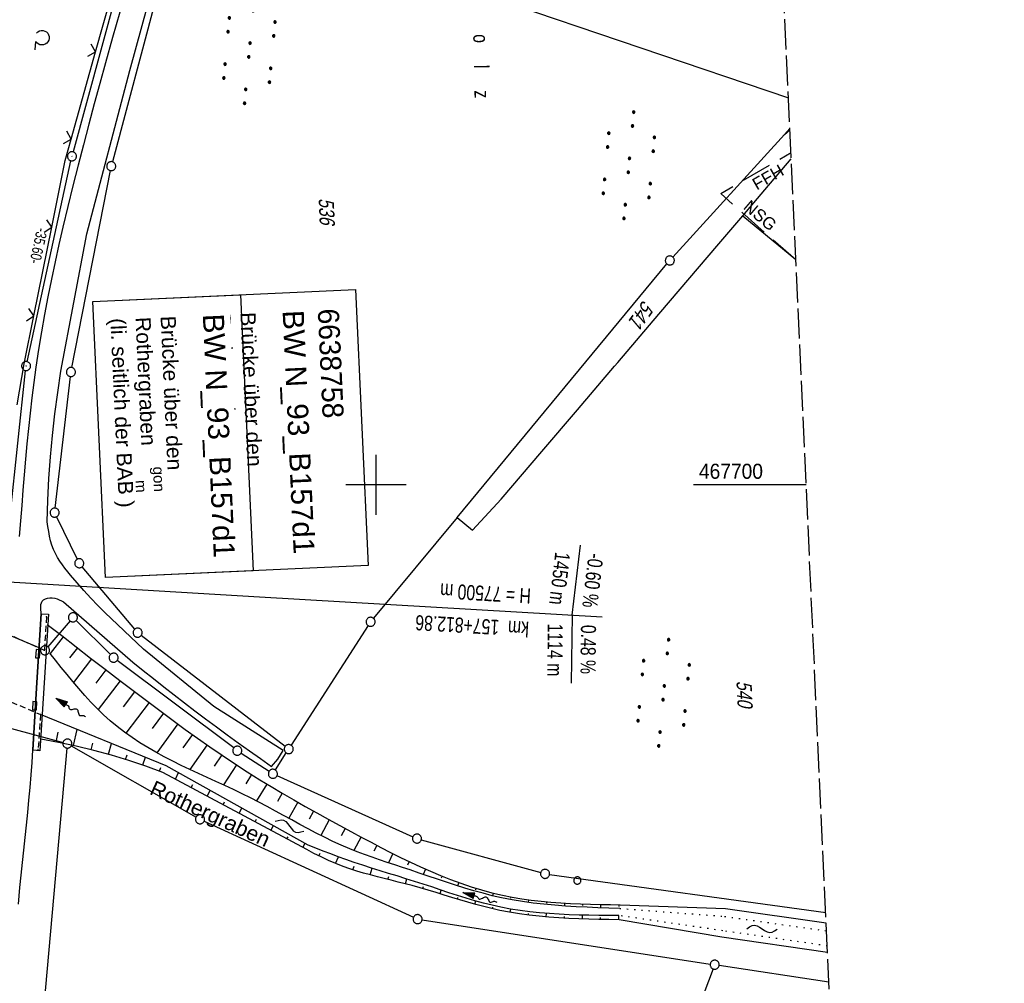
# Model space of a CAD drawing. Extents: x 510579 to 511204, y 466954 to 468018.
# Tile 42 of 48: x 511041 to 511204, y 467617 to 467777. Entities that reach past the tile are written whole.
import ezdxf
from ezdxf.enums import TextEntityAlignment as Align

# ---------------------------------------------------------------- set-up
doc = ezdxf.new("R2010")
doc.units = 0
doc.header["$LTSCALE"] = 10
doc.header["$MEASUREMENT"] = 0
for name, pattern in [('AUSGEZOGEN', [0]), ('LT00', [0]), ('LT05', [0.7, 0.5, -0.2]), ('LT14', [0.6, 0.5, -0.1]), ('LT17', [0.15, 0.1, -0.05]), ('PUNKTX2_STR', [0.6, 0.1, -0.5])]:
    doc.linetypes.add(name, pattern=pattern)
doc.layers.get('0').update_dxf_attribs({"linetype": 'LT00'})
for name, color, linetype in [('--EK_BW_TEXT_A', 20, 'LT00'), ('--EL_DFK_AB_L', 21, 'LT00'), ('--EL_DFK_AB_P', 7, 'LT00'), ('--FLIEßRICHTPFEIL', 180, 'Continuous'), ('--WASSER_GRENZE', 180, 'PUNKTX2_STR'), ('--WASSER_NUTZUNG', 180, 'Continuous'), ('-GRA-20O', 20, 'LT00'), ('ABSTAND', 8, 'LT00'), ('BW_TEXT_A', 20, 'AUSGEZOGEN'), ('DFK_AB_L', 21, 'LT00'), ('DFK_AB_P', 7, 'LT00'), ('DFK_BES-NAME', 255, 'LT00'), ('DFK_FLUR_NR', 250, 'LT00'), ('DFK_GZPKT', 250, 'LT00'), ('DFK_KATASTER', 250, 'LT00'), ('DFK_NUTZUNG', 250, 'LT00'), ('DFK_TOPO-ANL', 252, 'LT00'), ('DFK_VERMPKT', 252, 'LT00'), ('FFH', 61, 'LT05'), ('FFH_TEXT', 61, 'LT00'), ('GEWÄSSERNAME', 255, 'Continuous'), ('NSG', 61, 'LT05'), ('NSG_TEXT', 61, 'LT00'), ('V100_AFBR_BAB', 250, 'LT00'), ('V100_BOESCH', 250, 'LT00'), ('V100_BOSCHUNG', 250, 'LT00'), ('V100_BR_KAPPE', 30, 'LT00'), ('V100_BR_WID', 30, 'LT17'), ('V100_RASTER', 250, 'LT00'), ('V100_SINKK', 182, 'LT00'), ('V100_ZAUN', 40, 'LT00')]:
    doc.layers.add(name, color=color, linetype=linetype)
doc.layers.add('-BLATT_100-RAND', color=7, linetype='LT14', plot=False)
doc.styles.add('Beschrift', font='ARIAL.TTF')
doc.styles.get("Standard").update_dxf_attribs({"font": 'ARIAL.TTF'})

# ---------------------------------------------------------------- blocks, each defined once
blk = doc.blocks.new('SYMB7010')
at = {"color": 0, "linetype": 'ByBlock'}
for points in [[(-0.031408, 0.499213), (-0.093728, 0.49134), (-0.15457, 0.475719), (-0.212975, 0.452595), (-0.268021, 0.422333), (-0.31884, 0.385411), (-0.36463, 0.342411), (-0.40467, 0.29401), (-0.438329, 0.240973), (-0.465074, 0.184136), (-0.484486, 0.124395), (-0.496256, 0.062692), (-0.5002, 0)], [(-0.5002, 0), (-0.496256, -0.062692), (-0.484486, -0.124395), (-0.465075, -0.184136), (-0.438329, -0.240973), (-0.404671, -0.29401), (-0.36463, -0.342411), (-0.31884, -0.385411), (-0.268021, -0.422333), (-0.212975, -0.452595), (-0.154571, -0.475719), (-0.093728, -0.49134), (-0.031408, -0.499213), (0.031408, -0.499213)], [(0.5002, 0), (0.496256, 0.062692), (0.484485, 0.124395), (0.465074, 0.184136), (0.438329, 0.240973), (0.40467, 0.29401), (0.36463, 0.342411), (0.31884, 0.385411), (0.268021, 0.422333), (0.212975, 0.452595), (0.15457, 0.475719), (0.093728, 0.49134), (0.031408, 0.499213), (-0.031408, 0.499213)], [(0.031408, -0.499213), (0.093728, -0.491341), (0.15457, -0.475719), (0.212975, -0.452595), (0.268021, -0.422333), (0.31884, -0.385411), (0.36463, -0.342411), (0.404671, -0.294011), (0.438329, -0.240974), (0.465075, -0.184136), (0.484486, -0.124395), (0.496256, -0.062692), (0.500201, 0)]]:
    blk.add_lwpolyline(points, dxfattribs=at)
blk = doc.blocks.new('SYMB0003')
at = {"color": 0, "linetype": 'ByBlock'}
for p, q in [((-0.015712, 0), (0.010166, 0.012015)), ((0, -0.021257), (-0.015712, 0)), ((0.010166, 0.012015), (0, -0.021257))]:
    blk.add_line(p, q, dxfattribs=at)
for points in [[(-0.031395, 0.499013), (-0.093691, 0.491144), (-0.154509, 0.475528), (-0.21289, 0.452414), (-0.267913, 0.422164), (-0.318712, 0.385257), (-0.364484, 0.342274), (-0.404509, 0.293893), (-0.438154, 0.240877), (-0.464888, 0.184062), (-0.484292, 0.124345), (-0.496058, 0.062667), (-0.5, 0)], [(-0.5, 0), (-0.496058, -0.062667), (-0.484292, -0.124345), (-0.464888, -0.184062), (-0.438154, -0.240877), (-0.404509, -0.293893), (-0.364485, -0.342274), (-0.318712, -0.385257), (-0.267914, -0.422164), (-0.21289, -0.452414), (-0.154509, -0.475529), (-0.093691, -0.491144), (-0.031395, -0.499014), (0.031395, -0.499014)], [(0.5, 0), (0.496057, 0.062667), (0.484292, 0.124345), (0.464888, 0.184062), (0.438153, 0.240877), (0.404509, 0.293893), (0.364484, 0.342274), (0.318712, 0.385257), (0.267913, 0.422164), (0.21289, 0.452414), (0.154509, 0.475528), (0.093691, 0.491144), (0.031395, 0.499013), (-0.031395, 0.499013)], [(0.031395, -0.499014), (0.093691, -0.491144), (0.154509, -0.475529), (0.21289, -0.452414), (0.267914, -0.422164), (0.318712, -0.385257), (0.364485, -0.342274), (0.404509, -0.293893), (0.438154, -0.240877), (0.464889, -0.184062), (0.484292, -0.124345), (0.496058, -0.062667), (0.5, 0)]]:
    blk.add_lwpolyline(points, dxfattribs=at)
blk = doc.blocks.new('SYMB7212')
at = {"color": 0, "linetype": 'ByBlock'}
blk.add_line((0.07, -0.1), (0.21, -0.1), dxfattribs=at)
for points in [[(-0.119836, 0.00627), (-0.114449, 0.036077), (-0.101769, 0.063585), (-0.082606, 0.087042), (-0.05818, 0.104953), (-0.030047, 0.116177), (0, 0.12)], [(-0.068816, -0.098308), (-0.091239, -0.077945), (-0.107849, -0.052617), (-0.117589, -0.023936), (-0.119836, 0.00627)], [(0, 0.12), (0.030047, 0.116177), (0.05818, 0.104953), (0.082606, 0.087041), (0.101769, 0.063585), (0.114449, 0.036077), (0.119836, 0.00627)], [(0.119836, 0.00627), (0.117589, -0.023936), (0.107849, -0.052617), (0.091239, -0.077945), (0.068816, -0.098308)]]:
    blk.add_lwpolyline(points, dxfattribs=at)
blk = doc.blocks.new('SYMB7110')
at = {"color": 0, "linetype": 'ByBlock'}
for p, q in [((-0.515, 0.392919), (-0.515, 0.367081)), ((-0.51, 0.362895), (-0.51, 0.397105)), ((-0.505, 0.399164), (-0.505, 0.360836)), ((-0.5, 0.360204), (-0.5, 0.399796)), ((-0.495, 0.399164), (-0.495, 0.360836)), ((-0.49, 0.362895), (-0.49, 0.397105)), ((-0.485, 0.392919), (-0.485, 0.367081)), ((-0.48, 0.379874), (-0.48, 0.380145)), ((-0.285, 0.392919), (-0.285, 0.367081)), ((-0.28, 0.362895), (-0.28, 0.397105)), ((-0.275, 0.399164), (-0.275, 0.360836)), ((-0.27, 0.360204), (-0.27, 0.399796)), ((-0.265, 0.399164), (-0.265, 0.360836)), ((-0.26, 0.362895), (-0.26, 0.397105)), ((-0.255, 0.392919), (-0.255, 0.367081)), ((-0.25, 0.379874), (-0.25, 0.380146)), ((0.255, 0.392919), (0.255, 0.367081)), ((0.26, 0.362895), (0.26, 0.397105)), ((0.265, 0.399164), (0.265, 0.360836)), ((0.27, 0.360204), (0.27, 0.399796)), ((0.275, 0.399164), (0.275, 0.360836)), ((0.28, 0.362895), (0.28, 0.397105)), ((0.285, 0.392919), (0.285, 0.367081)), ((0.29, 0.379874), (0.29, 0.380145)), ((0.485, 0.392919), (0.485, 0.367081)), ((0.49, 0.362895), (0.49, 0.397105)), ((0.495, 0.399164), (0.495, 0.360836)), ((0.5, 0.360204), (0.5, 0.399796)), ((0.505, 0.399164), (0.505, 0.360836)), ((0.51, 0.362895), (0.51, 0.397105)), ((0.515, 0.392919), (0.515, 0.367081)), ((0.52, 0.379874), (0.52, 0.380146)), ((-0.9, 0.012919), (-0.9, -0.012919)), ((-0.895, -0.017106), (-0.895, 0.017105)), ((-0.89, 0.019164), (-0.89, -0.019164)), ((-0.885, -0.019797), (-0.885, 0.019796)), ((-0.88, 0.019164), (-0.88, -0.019164)), ((-0.875, -0.017106), (-0.875, 0.017105)), ((-0.87, 0.012919), (-0.87, -0.012919)), ((-0.865, -0.000126), (-0.865, 0.000145)), ((-0.67, 0.012919), (-0.67, -0.012919)), ((-0.665, -0.017106), (-0.665, 0.017105)), ((-0.66, 0.019164), (-0.66, -0.019164)), ((-0.655, -0.019797), (-0.655, 0.019796)), ((-0.65, 0.019164), (-0.65, -0.019164)), ((-0.645, -0.017106), (-0.645, 0.017105)), ((-0.64, 0.012919), (-0.64, -0.012919)), ((-0.635, -0.000126), (-0.635, 0.000145)), ((-0.13, 0.012919), (-0.13, -0.012919)), ((-0.125, -0.017105), (-0.125, 0.017105)), ((-0.12, 0.019164), (-0.12, -0.019164)), ((-0.115, -0.019796), (-0.115, 0.019796)), ((-0.11, 0.019164), (-0.11, -0.019164)), ((-0.105, -0.017105), (-0.105, 0.017105)), ((-0.1, 0.012919), (-0.1, -0.012919)), ((-0.095, -0.000126), (-0.095, 0.000146)), ((0.1, 0.012919), (0.1, -0.012919)), ((0.105, -0.017105), (0.105, 0.017105)), ((0.11, 0.019164), (0.11, -0.019164)), ((0.115, -0.019796), (0.115, 0.019796)), ((0.12, 0.019164), (0.12, -0.019164)), ((0.125, -0.017105), (0.125, 0.017105)), ((0.13, 0.012919), (0.13, -0.012919)), ((0.135, -0.000126), (0.135, 0.000146)), ((0.64, 0.012919), (0.64, -0.012919)), ((0.645, -0.017105), (0.645, 0.017105)), ((0.65, 0.019164), (0.65, -0.019164)), ((0.655, -0.019796), (0.655, 0.019796)), ((0.66, 0.019164), (0.66, -0.019164)), ((0.665, -0.017105), (0.665, 0.017105)), ((0.67, 0.012919), (0.67, -0.012919)), ((0.675, -0.000126), (0.675, 0.000146)), ((0.87, 0.012919), (0.87, -0.012919)), ((0.875, -0.017105), (0.875, 0.017105)), ((0.88, 0.019164), (0.88, -0.019164)), ((0.885, -0.019796), (0.885, 0.019796)), ((0.89, 0.019164), (0.89, -0.019164)), ((0.895, -0.017105), (0.895, 0.017105)), ((0.9, 0.012919), (0.9, -0.012919)), ((0.905, -0.000126), (0.905, 0.000146)), ((-0.515, -0.367081), (-0.515, -0.392919)), ((-0.51, -0.397105), (-0.51, -0.362895)), ((-0.505, -0.360836), (-0.505, -0.399164)), ((-0.5, -0.399796), (-0.5, -0.360204)), ((-0.495, -0.360836), (-0.495, -0.399164)), ((-0.49, -0.397106), (-0.49, -0.362895)), ((-0.485, -0.367081), (-0.485, -0.392919)), ((-0.48, -0.380126), (-0.48, -0.379855)), ((-0.285, -0.367081), (-0.285, -0.392919)), ((-0.28, -0.397105), (-0.28, -0.362895)), ((-0.275, -0.360836), (-0.275, -0.399164)), ((-0.27, -0.399796), (-0.27, -0.360204)), ((-0.265, -0.360836), (-0.265, -0.399164)), ((-0.26, -0.397105), (-0.26, -0.362895)), ((-0.255, -0.367081), (-0.255, -0.392919)), ((-0.25, -0.380126), (-0.25, -0.379855)), ((0.255, -0.367081), (0.255, -0.392919)), ((0.26, -0.397105), (0.26, -0.362895)), ((0.265, -0.360836), (0.265, -0.399164)), ((0.27, -0.399796), (0.27, -0.360204)), ((0.275, -0.360836), (0.275, -0.399164)), ((0.28, -0.397105), (0.28, -0.362895)), ((0.285, -0.367081), (0.285, -0.392919)), ((0.29, -0.380126), (0.29, -0.379855)), ((0.485, -0.367081), (0.485, -0.392919)), ((0.49, -0.397105), (0.49, -0.362895)), ((0.495, -0.360836), (0.495, -0.399164)), ((0.5, -0.399796), (0.5, -0.360204)), ((0.505, -0.360836), (0.505, -0.399164)), ((0.51, -0.397105), (0.51, -0.362895)), ((0.515, -0.367081), (0.515, -0.392919)), ((0.52, -0.380126), (0.52, -0.379855))]:
    blk.add_line(p, q, dxfattribs=at)
for points in [[(-0.48, 0.38), (-0.481981, 0.388678), (-0.48753, 0.395637), (-0.49555, 0.399499), (-0.50445, 0.399499), (-0.51247, 0.395637), (-0.518019, 0.388678), (-0.52, 0.38), (-0.518019, 0.371322), (-0.51247, 0.364363), (-0.50445, 0.360501), (-0.49555, 0.360501), (-0.48753, 0.364363), (-0.481981, 0.371322), (-0.48, 0.38)], [(-0.25, 0.38), (-0.251981, 0.388678), (-0.25753, 0.395637), (-0.26555, 0.399499), (-0.27445, 0.399499), (-0.28247, 0.395637), (-0.288019, 0.388678), (-0.29, 0.38), (-0.288019, 0.371322), (-0.28247, 0.364363), (-0.27445, 0.360501), (-0.26555, 0.360501), (-0.25753, 0.364363), (-0.251981, 0.371322), (-0.25, 0.38)], [(0.29, 0.38), (0.288019, 0.388678), (0.28247, 0.395637), (0.27445, 0.399499), (0.26555, 0.399499), (0.25753, 0.395637), (0.251981, 0.388678), (0.25, 0.38), (0.251981, 0.371322), (0.25753, 0.364363), (0.26555, 0.360501), (0.27445, 0.360501), (0.28247, 0.364363), (0.288019, 0.371322), (0.29, 0.38)], [(0.52, 0.38), (0.518019, 0.388678), (0.51247, 0.395637), (0.50445, 0.399499), (0.495549, 0.399499), (0.48753, 0.395637), (0.481981, 0.388678), (0.48, 0.38), (0.481981, 0.371322), (0.48753, 0.364363), (0.495549, 0.360501), (0.50445, 0.360501), (0.51247, 0.364363), (0.518019, 0.371322), (0.52, 0.38)], [(-0.865, 0), (-0.866981, 0.008678), (-0.87253, 0.015637), (-0.88055, 0.019498), (-0.88945, 0.019498), (-0.89747, 0.015637), (-0.903019, 0.008678), (-0.905, 0)], [(-0.905, 0), (-0.903019, -0.008678), (-0.89747, -0.015637), (-0.88945, -0.019499), (-0.88055, -0.019499), (-0.87253, -0.015637), (-0.866981, -0.008678), (-0.865, 0)], [(-0.635, 0), (-0.636981, 0.008678), (-0.64253, 0.015637), (-0.65055, 0.019498), (-0.65945, 0.019498), (-0.66747, 0.015637), (-0.673019, 0.008678), (-0.675, 0)], [(-0.675, 0), (-0.673019, -0.008678), (-0.66747, -0.015637), (-0.65945, -0.019499), (-0.65055, -0.019499), (-0.64253, -0.015637), (-0.636981, -0.008678), (-0.635, 0)], [(-0.095, 0), (-0.096981, 0.008678), (-0.10253, 0.015637), (-0.11055, 0.019499), (-0.11945, 0.019499), (-0.12747, 0.015637), (-0.133019, 0.008678), (-0.135, 0)], [(-0.135, 0), (-0.133019, -0.008678), (-0.12747, -0.015637), (-0.11945, -0.019499), (-0.11055, -0.019499), (-0.10253, -0.015637), (-0.096981, -0.008678), (-0.095, 0)], [(0.135, 0), (0.133019, 0.008678), (0.12747, 0.015637), (0.11945, 0.019499), (0.11055, 0.019499), (0.10253, 0.015637), (0.096981, 0.008678), (0.095, 0)], [(0.095, 0), (0.096981, -0.008678), (0.10253, -0.015637), (0.11055, -0.019499), (0.11945, -0.019499), (0.12747, -0.015637), (0.133019, -0.008678), (0.135, 0)], [(0.675, 0), (0.673019, 0.008678), (0.66747, 0.015637), (0.65945, 0.019499), (0.65055, 0.019499), (0.64253, 0.015637), (0.636981, 0.008678), (0.635, 0)], [(0.635, 0), (0.636981, -0.008678), (0.64253, -0.015637), (0.65055, -0.019499), (0.65945, -0.019499), (0.66747, -0.015637), (0.673019, -0.008678), (0.675, 0)], [(0.905, 0), (0.903019, 0.008678), (0.89747, 0.015637), (0.88945, 0.019499), (0.88055, 0.019499), (0.87253, 0.015637), (0.866981, 0.008678), (0.865, 0)], [(0.865, 0), (0.866981, -0.008678), (0.87253, -0.015637), (0.88055, -0.019499), (0.88945, -0.019499), (0.89747, -0.015637), (0.903019, -0.008678), (0.905, 0)], [(-0.48, -0.38), (-0.481981, -0.371322), (-0.48753, -0.364363), (-0.49555, -0.360501), (-0.50445, -0.360501), (-0.51247, -0.364363), (-0.518019, -0.371322), (-0.52, -0.38), (-0.518019, -0.388678), (-0.51247, -0.395637), (-0.50445, -0.399499), (-0.49555, -0.399499), (-0.48753, -0.395637), (-0.481981, -0.388678), (-0.48, -0.38)], [(-0.25, -0.38), (-0.251981, -0.371322), (-0.25753, -0.364363), (-0.26555, -0.360501), (-0.27445, -0.360501), (-0.28247, -0.364363), (-0.288019, -0.371322), (-0.29, -0.38), (-0.288019, -0.388678), (-0.28247, -0.395637), (-0.27445, -0.399499), (-0.26555, -0.399499), (-0.25753, -0.395637), (-0.251981, -0.388678), (-0.25, -0.38)], [(0.29, -0.38), (0.288019, -0.371322), (0.28247, -0.364363), (0.27445, -0.360501), (0.26555, -0.360501), (0.25753, -0.364363), (0.251981, -0.371322), (0.25, -0.38), (0.251981, -0.388678), (0.25753, -0.395637), (0.26555, -0.399499), (0.27445, -0.399499), (0.28247, -0.395637), (0.288019, -0.388678), (0.29, -0.38)], [(0.52, -0.38), (0.518019, -0.371322), (0.51247, -0.364363), (0.50445, -0.360501), (0.495549, -0.360501), (0.48753, -0.364363), (0.481981, -0.371322), (0.48, -0.38), (0.481981, -0.388678), (0.48753, -0.395637), (0.495549, -0.399499), (0.50445, -0.399499), (0.51247, -0.395637), (0.518019, -0.388678), (0.52, -0.38)]]:
    blk.add_lwpolyline(points, dxfattribs=at)
blk = doc.blocks.new('SYMB0011')
at = {"color": 0, "linetype": 'ByBlock'}
for p, q in [((0.5, 0), (-0.5, 0)), ((0, 0.5), (0, -0.5))]:
    blk.add_line(p, q, dxfattribs=at)
blk = doc.blocks.new('SYMB0024')
at = {"color": 0, "linetype": 'ByBlock'}
for p, q in [((-0.5, 0.5), (0, 0)), ((0, 0), (0.5, 0.5))]:
    blk.add_line(p, q, dxfattribs=at)
blk = doc.blocks.new('FLIEßRICHTPFEIL')
at = {"layer": '--FLIEßRICHTPFEIL'}
blk.add_hatch(color=256, dxfattribs=at).paths.add_polyline_path([(-1.95, 0.4875), (-1.95, -0.4875), (0, 0)])
for p, q in [((-1.95, 0.4875), (-1.95, -0.4875)), ((-1.95, 0.4875), (0, 0)), ((0, 0), (-1.95, -0.4875))]:
    blk.add_line(p, q, dxfattribs=at)
at = {"layer": '--FLIEßRICHTPFEIL', "start_tangent": (-1, 0), "end_tangent": (-1, 0)}
blk.add_spline([(-1.95, 0), (-2.4375, 0), (-2.925, 0.325), (-3.4125, 0), (-3.9, -0.325), (-4.3875, 0), (-4.875, 0.325), (-5.3625, 0), (-5.85, 0)], degree=3, dxfattribs=at)
blk = doc.blocks.new('SYMB7251')
at = {"color": 0, "linetype": 'ByBlock'}
for points in [[(-0.25, 0), (-0.208333, 0.028889), (-0.166667, 0.051111), (-0.125, 0.06), (-0.083333, 0.051111), (-0.041667, 0.028889), (0, 0)], [(0, 0), (0.041667, -0.028889), (0.083333, -0.051111), (0.125, -0.06), (0.166667, -0.051111), (0.208333, -0.028889), (0.25, 0)]]:
    blk.add_lwpolyline(points, dxfattribs=at)
blk = doc.blocks.new('SYMB0652')
at = {"color": 0, "linetype": 'ByBlock'}
blk.add_lwpolyline([(-0.15, -0.075), (0.15, -0.075), (0.15, 0.075), (-0.15, 0.075), (-0.15, -0.075)], dxfattribs=at)

msp = doc.modelspace()

# ---------------------------------------------------------------- linework, layer by layer
at = {"layer": '--EL_DFK_AB_L'}
for p, q in [((511064.93, 467810.91), (511049.78, 467755.19)), ((511042.14, 467720.42), (511049.42, 467753.74)), ((511038.05, 467682.81), (511041.9, 467718.94))]:
    msp.add_line(p, q, dxfattribs=at)
at = {"layer": '--WASSER_GRENZE', "ltscale": 0.2}
for p, q in [((511157.45, 467626.07), (511140.23, 467628.59)), ((511140.38, 467629.77), (511157.76, 467628.45)), ((511157.76, 467628.45), (511174.67, 467626.04)), ((511174.78, 467623.55), (511157.45, 467626.07))]:
    msp.add_line(p, q, dxfattribs=at)
at = {"layer": '-BLATT_100-RAND'}
msp.add_lwpolyline([(510578.53, 467878.41), (510620.74, 466954.37), (511204.13, 466981.02), (511161.92, 467905.06), (510578.53, 467878.41)], dxfattribs=at)
at = {"layer": '-GRA-20O'}
for p, q in [((511132.48, 467678.39), (511133.86, 467689.99)), ((511080.65, 467681.45), (511137.47, 467678.09)), ((511132.48, 467678.39), (511132.35, 467667.14))]:
    msp.add_line(p, q, dxfattribs=at)
at = {"layer": 'DFK_AB_L'}
for p, q in [((511064.93, 467810.91), (511049.78, 467755.19)), ((511042.14, 467720.42), (511049.42, 467753.74)), ((511038.05, 467682.81), (511041.9, 467718.94))]:
    msp.add_line(p, q, dxfattribs=at)
at = {"layer": 'DFK_KATASTER'}
for p, q in [((511070.97, 467808.92), (511056.28, 467753.56)), ((511099.87, 467787.48), (511168.36, 467764.15)), ((511149.19, 467737.76), (511167.68, 467758.1)), ((511167.68, 467758.1), (511168.59, 467759.1)), ((511167.68, 467758.1), (511168.6, 467758.85)), ((511164.46, 467748.92), (511168.82, 467754.08)), ((511049.55, 467719.45), (511055.95, 467752.1)), ((511160.8, 467744.63), (511164.46, 467748.92)), ((511156.81, 467739.94), (511160.8, 467744.63)), ((511160.8, 467744.63), (511169.58, 467737.36)), ((511146.89, 467728.29), (511156.81, 467739.94)), ((511113.43, 467694.61), (511148.21, 467736.62)), ((511140.05, 467720.27), (511146.89, 467728.29)), ((511139.53, 467719.66), (511140.05, 467720.27)), ((511133.36, 467712.42), (511139.53, 467719.66)), ((511046.8, 467696.13), (511049.32, 467717.96)), ((511127.49, 467705.53), (511133.36, 467712.42)), ((511120.73, 467697.6), (511127.49, 467705.53)), ((511115.97, 467692.51), (511120.73, 467697.6)), ((511047.04, 467694.72), (511050.46, 467687.67)), ((511113.43, 467694.61), (511099.57, 467677.87)), ((511113.43, 467694.61), (511115.97, 467692.51)), ((511059.99, 467676.06), (511051.27, 467686.43)), ((511049.26, 467677.46), (511045.6, 467673.13)), ((511055.96, 467671.87), (511050.27, 467677.5)), ((511098.68, 467676.66), (511085.93, 467656.81)), ((511044.43, 467672.85), (511039.57, 467674.92)), ((511084.93, 467656.64), (511061.06, 467675.03)), ((511076.39, 467656.37), (511057.09, 467670.89)), ((511037.47, 467660.16), (511048.1, 467657.29)), ((511048.75, 467656.35), (511042.85, 467590.61)), ((511049.47, 467656.73), (511070.16, 467644.92)), ((511077.62, 467655.51), (511082.26, 467652.5)), ((511083.3, 467652.72), (511085.11, 467655.55)), ((511083.57, 467651.78), (511106.09, 467641.66)), ((511071.49, 467644.24), (511106.2, 467628.3)), ((511107.49, 467641.15), (511127.29, 467635.7)), ((511128.75, 467635.4), (511174.53, 467629.09)), ((511107.62, 467627.88), (511155.39, 467620.54)), ((511155.86, 467619.73), (511145.07, 467591.22)), ((511175.06, 467617.53), (511156.87, 467620.32))]:
    msp.add_line(p, q, dxfattribs=at)
at = {"layer": 'DFK_TOPO-ANL'}
for p, q in [((511140.48, 467630.39), (511157.94, 467629.73)), ((511157.94, 467629.73), (511174.61, 467627.4)), ((511157.31, 467624.98), (511140.27, 467627.88)), ((511174.83, 467622.46), (511157.31, 467624.98))]:
    msp.add_line(p, q, dxfattribs=at)
at = {"layer": 'FFH', "flags": 128}
msp.add_lwpolyline([(511169.59, 467737.28), (511157.12, 467748.31), (511168.78, 467755.08)], dxfattribs=at)
at = {"layer": 'NSG', "flags": 128}
msp.add_lwpolyline([(511169.59, 467737.28), (511157.12, 467748.31), (511168.78, 467755.09)], dxfattribs=at)
at = {"layer": 'V100_AFBR_BAB'}
for points in [[(511084.59, 467655.93), (511073.1, 467663.25), (511061.46, 467672.73), (511055.05, 467678.84), (511053.85, 467680.02), (511052.69, 467681.22), (511051.56, 467682.46), (511050.45, 467683.73), (511049.36, 467685.02), (511048.89, 467685.6), (511048.43, 467686.17), (511047.99, 467686.76), (511047.58, 467687.36), (511047.19, 467687.98), (511046.84, 467688.61), (511046.54, 467689.26), (511046.27, 467689.99), (511046.05, 467690.74), (511045.87, 467691.51), (511045.73, 467692.29), (511045.6, 467693.08), (511045.48, 467693.87), (511045.59, 467697.46), (511045.77, 467701.04), (511046.02, 467704.62), (511046.35, 467708.19), (511046.75, 467711.76), (511047.22, 467715.31), (511047.76, 467718.86), (511052.05, 467741.63), (511059.18, 467768.71), (511066.07, 467793.97)], [(511057.51, 467778.35), (511056.33, 467774.15), (511055.15, 467769.95), (511054.22, 467766.57), (511053.29, 467763.18), (511052.37, 467759.79), (511051.48, 467756.39), (511050.6, 467752.99), (511049.74, 467749.58), (511048.9, 467746.17), (511048.09, 467742.75), (511047.43, 467739.87), (511046.79, 467736.97), (511046.18, 467734.08), (511045.6, 467731.17), (511045.04, 467728.26), (511044.53, 467725.35), (511044.05, 467722.43), (511043.61, 467719.5), (511043.26, 467716.97), (511042.94, 467714.43), (511042.65, 467711.88), (511042.38, 467709.34), (511042.13, 467706.79), (511041.9, 467704.24), (511041.67, 467701.68), (511041.46, 467699.13), (511041.26, 467696.58), (511041.06, 467694.02), (511040.85, 467691.45)], [(511040.73, 467630.47), (511040.97, 467633.22), (511041.18, 467635.29), (511041.39, 467637.37), (511041.6, 467639.44), (511041.82, 467641.52), (511042.04, 467643.59), (511042.25, 467645.67), (511042.46, 467647.74), (511042.65, 467649.82), (511042.83, 467651.89), (511042.98, 467653.97), (511043.12, 467656.05), (511043.76, 467667.25), (511044.47, 467678.61), (511044.47, 467678.92), (511044.45, 467679.24), (511044.43, 467679.56), (511044.43, 467679.88), (511044.45, 467680.18), (511044.51, 467680.46), (511044.63, 467680.7), (511044.86, 467680.93), (511045.18, 467681.11), (511045.54, 467681.22), (511045.94, 467681.27), (511046.33, 467681.27), (511046.74, 467681.22), (511047.13, 467681.11), (511047.49, 467680.96), (511047.85, 467680.79), (511048.19, 467680.61), (511059.7, 467670.58), (511061.4, 467669.23), (511063.11, 467667.87), (511064.82, 467666.52), (511066.53, 467665.18), (511068.25, 467663.84), (511069.97, 467662.52), (511071.71, 467661.2), (511073.52, 467659.86), (511075.33, 467658.53), (511077.16, 467657.22), (511078.99, 467655.91), (511080.82, 467654.6), (511082.66, 467653.3)], [(511082.66, 467653.3), (511083.71, 467654.54), (511084.59, 467655.93)]]:
    msp.add_lwpolyline(points, dxfattribs=at)
at = {"layer": 'V100_BOESCH'}
for points in [[(511045.48, 467676.87), (511047.88, 467675), (511050.28, 467673.14), (511052.68, 467671.28), (511055.09, 467669.42), (511057.51, 467667.57), (511059.93, 467665.73), (511062.36, 467663.89), (511064.36, 467662.4), (511066.36, 467660.93), (511068.37, 467659.46), (511070.4, 467658.01), (511072.43, 467656.58), (511074.48, 467655.17), (511076.54, 467653.79), (511078.62, 467652.43), (511080.72, 467651.11), (511082.58, 467649.97), (511084.45, 467648.85), (511086.34, 467647.75), (511088.24, 467646.67), (511090.15, 467645.6), (511092.07, 467644.54), (511094, 467643.49), (511095.94, 467642.45), (511097.55, 467641.59), (511099.16, 467640.73), (511100.78, 467639.88), (511102.41, 467639.04), (511104.04, 467638.23), (511105.69, 467637.43), (511107.34, 467636.66), (511109, 467635.92), (511110.67, 467635.22), (511112.35, 467634.55), (511114.04, 467633.93), (511115.75, 467633.35), (511117.47, 467632.83), (511119.2, 467632.36), (511120.94, 467631.95), (511122.53, 467631.64), (511124.13, 467631.37), (511125.73, 467631.15), (511127.35, 467630.96), (511128.97, 467630.82), (511130.61, 467630.7), (511132.24, 467630.61), (511133.88, 467630.54), (511135.53, 467630.48), (511137.18, 467630.44), (511138.83, 467630.41), (511140.48, 467630.39)], [(511140.38, 467629.77), (511138.58, 467629.82), (511136.78, 467629.88), (511134.98, 467629.95), (511133.18, 467630.04), (511131.39, 467630.15), (511129.61, 467630.28), (511127.83, 467630.45), (511126.05, 467630.65), (511124.29, 467630.89), (511122.53, 467631.18), (511120.79, 467631.53), (511119.25, 467631.88), (511117.72, 467632.27), (511116.2, 467632.69), (511114.69, 467633.14), (511113.17, 467633.62), (511111.67, 467634.11), (511110.16, 467634.61), (511108.65, 467635.12), (511107.15, 467635.63), (511105.64, 467636.14), (511104.37, 467636.56), (511103.11, 467636.97), (511101.85, 467637.38), (511100.59, 467637.81), (511099.33, 467638.24), (511098.09, 467638.69), (511096.85, 467639.15), (511095.63, 467639.64), (511094.22, 467640.25), (511092.83, 467640.89), (511091.46, 467641.56), (511090.09, 467642.26), (511088.73, 467642.97), (511087.38, 467643.7), (511086.02, 467644.43), (511084.67, 467645.18), (511083.32, 467645.92), (511081.95, 467646.65), (511080.58, 467647.37), (511079.2, 467648.08), (511077.78, 467648.79), (511076.34, 467649.47), (511074.9, 467650.15), (511073.46, 467650.81), (511072.01, 467651.47), (511070.57, 467652.14), (511069.13, 467652.81), (511067.7, 467653.49), (511066.29, 467654.19), (511064.89, 467654.91), (511063.51, 467655.66), (511062.16, 467656.44), (511060.84, 467657.25), (511059.54, 467658.1), (511058.28, 467658.99), (511057.05, 467659.94), (511055.92, 467660.89), (511054.83, 467661.88), (511053.76, 467662.91), (511052.72, 467663.98), (511051.7, 467665.09), (511050.71, 467666.21), (511049.73, 467667.37), (511048.77, 467668.53), (511047.81, 467669.72), (511046.86, 467670.91), (511045.92, 467672.1)], [(511140.23, 467628.59), (511138.58, 467628.6), (511136.94, 467628.61), (511135.29, 467628.63), (511133.64, 467628.67), (511132, 467628.72), (511130.36, 467628.79), (511128.73, 467628.9), (511127.11, 467629.03), (511125.49, 467629.2), (511123.87, 467629.41), (511122.27, 467629.66), (511120.67, 467629.97), (511119.22, 467630.29), (511117.78, 467630.65), (511116.35, 467631.05), (511114.92, 467631.47), (511113.49, 467631.91), (511112.06, 467632.37), (511110.64, 467632.84), (511109.22, 467633.32), (511107.8, 467633.79), (511106.37, 467634.25), (511104.94, 467634.7), (511103.51, 467635.15), (511102.08, 467635.58), (511100.65, 467636.02), (511099.22, 467636.46), (511097.8, 467636.92), (511096.38, 467637.39), (511094.97, 467637.87), (511093.72, 467638.33), (511092.47, 467638.8), (511091.23, 467639.28), (511089.99, 467639.77), (511088.75, 467640.26), (511065.19, 467653.43), (511044.35, 467661.94)], [(511140.27, 467627.88), (511138.6, 467627.91), (511136.94, 467627.94), (511135.28, 467627.98), (511133.62, 467628.03), (511131.96, 467628.11), (511130.31, 467628.2), (511128.66, 467628.32), (511127.02, 467628.46), (511125.38, 467628.65), (511123.75, 467628.87), (511122.13, 467629.13), (511120.52, 467629.45), (511119.19, 467629.74), (511117.86, 467630.07), (511116.53, 467630.43), (511115.21, 467630.8), (511113.89, 467631.19), (511112.58, 467631.59), (511111.26, 467631.99), (511109.94, 467632.4), (511108.62, 467632.79), (511107.29, 467633.18), (511105.96, 467633.55), (511104.81, 467633.85), (511103.66, 467634.14), (511102.51, 467634.43), (511101.36, 467634.72), (511100.21, 467635.01), (511099.06, 467635.31), (511097.92, 467635.63), (511096.79, 467635.97), (511095.66, 467636.33), (511094.55, 467636.73), (511093.31, 467637.22), (511092.09, 467637.74), (511090.88, 467638.31), (511089.69, 467638.9), (511088.51, 467639.52), (511064.67, 467652.32), (511061.85, 467653.36), (511059, 467654.31), (511056.12, 467655.18), (511053.22, 467655.97), (511050.3, 467656.67), (511047.36, 467657.28), (511044.4, 467657.81)]]:
    msp.add_lwpolyline(points, dxfattribs=at)
at = {"layer": 'V100_BOSCHUNG'}
for p, q in [((511048.11, 467674.82), (511045.96, 467672.05)), ((511050.48, 467672.98), (511049.18, 467671.31)), ((511052.85, 467671.15), (511049.83, 467667.25)), ((511055.22, 467669.32), (511053.53, 467667.13)), ((511057.6, 467667.5), (511053.94, 467662.73)), ((511059.97, 467665.69), (511058.07, 467663.19)), ((511062.36, 467663.9), (511058.53, 467658.81)), ((511064.75, 467662.12), (511062.89, 467659.62)), ((511067.14, 467660.36), (511063.67, 467655.58)), ((511046.97, 467657.36), (511047.27, 467658.99)), ((511049.86, 467656.76), (511050.45, 467659.45)), ((511069.55, 467658.61), (511067.96, 467656.38)), ((511052.75, 467656.09), (511053.03, 467657.19)), ((511055.62, 467655.32), (511056.13, 467657.13)), ((511071.97, 467656.9), (511069.13, 467652.81)), ((511058.48, 467654.48), (511058.71, 467655.23)), ((511061.31, 467653.55), (511061.75, 467654.84)), ((511074.42, 467655.21), (511073.16, 467653.37)), ((511064.09, 467652.54), (511064.33, 467653.12)), ((511076.88, 467653.57), (511074.7, 467650.24)), ((511066.73, 467651.21), (511067.25, 467652.28)), ((511079.37, 467651.95), (511078.42, 467650.44)), ((511069.35, 467649.81), (511069.62, 467650.31)), ((511081.9, 467650.38), (511080.18, 467647.58)), ((511072, 467648.39), (511072.51, 467649.34)), ((511084.45, 467648.85), (511083.65, 467647.51)), ((511074.64, 467646.97), (511074.88, 467647.42)), ((511087.03, 467647.36), (511085.51, 467644.72)), ((511077.28, 467645.55), (511077.75, 467646.41)), ((511089.63, 467645.89), (511088.89, 467644.58)), ((511079.93, 467644.13), (511080.15, 467644.54)), ((511082.57, 467642.71), (511082.99, 467643.49)), ((511092.24, 467644.45), (511090.83, 467641.88)), ((511085.21, 467641.29), (511085.41, 467641.66)), ((511094.87, 467643.02), (511094.2, 467641.79)), ((511087.86, 467639.87), (511088.22, 467640.56)), ((511097.5, 467641.61), (511096.32, 467639.37)), ((511100.14, 467640.21), (511099.65, 467639.26)), ((511090.53, 467638.47), (511090.75, 467638.93)), ((511102.8, 467638.85), (511102.04, 467637.32)), ((511093.29, 467637.22), (511093.75, 467638.32)), ((511096.14, 467636.17), (511096.34, 467636.76)), ((511105.47, 467637.53), (511105.2, 467636.95)), ((511099.04, 467635.32), (511099.36, 467636.42)), ((511108.18, 467636.28), (511107.8, 467635.41)), ((511110.93, 467635.11), (511110.79, 467634.78)), ((511101.96, 467634.57), (511102.09, 467635.06)), ((511104.87, 467633.84), (511105.09, 467634.66)), ((511113.71, 467634.05), (511113.52, 467633.51)), ((511107.75, 467633.05), (511107.85, 467633.39)), ((511110.62, 467632.19), (511110.8, 467632.79)), ((511116.54, 467633.11), (511116.47, 467632.87)), ((511119.42, 467632.31), (511119.31, 467631.86)), ((511113.49, 467631.31), (511113.57, 467631.59)), ((511116.38, 467630.47), (511116.52, 467631)), ((511122.34, 467631.67), (511122.3, 467631.45)), ((511125.28, 467631.21), (511125.22, 467630.76)), ((511128.25, 467630.88), (511128.23, 467630.64)), ((511131.24, 467630.66), (511131.21, 467630.16)), ((511134.23, 467630.52), (511134.22, 467630.26)), ((511137.22, 467630.44), (511137.21, 467629.87)), ((511140.22, 467630.39), (511140.21, 467630.08)), ((511119.29, 467629.72), (511119.35, 467629.98)), ((511122.24, 467629.12), (511122.34, 467629.65)), ((511125.22, 467628.67), (511125.25, 467628.94)), ((511128.21, 467628.35), (511128.26, 467628.93)), ((511134.21, 467628.01), (511134.24, 467628.65)), ((511140.22, 467627.88), (511140.23, 467628.59)), ((511131.21, 467628.14), (511131.23, 467628.45)), ((511137.22, 467627.93), (511137.22, 467628.27))]:
    msp.add_line(p, q, dxfattribs=at)
at = {"layer": 'V100_BR_KAPPE'}
msp.add_lwpolyline([(511044.27, 467655.9), (511043.16, 467656.01), (511043.82, 467667.24), (511044.52, 467678.59), (511045.69, 467678.53), (511045, 467667.19), (511044.27, 467655.9)], dxfattribs=at)
at = {"layer": 'V100_BR_WID'}
for points in [[(511045.36, 467678.12), (511045.01, 467672.55), (511038.81, 467675.29), (511039.16, 467681.06)], [(511037.8, 467658.75), (511038.16, 467664.57), (511044.35, 467661.94), (511043.98, 467656.1)]]:
    msp.add_lwpolyline(points, dxfattribs=at)
at = {"layer": 'V100_RASTER'}
for p, q in [((511100, 467695), (511100, 467705)), ((511171.29, 467700), (511152.63, 467700))]:
    msp.add_line(p, q, dxfattribs=at)
at = {"layer": 'V100_ZAUN'}
for p, q in [((511053.51, 467771.79), (511057.56, 467786.23)), ((511049.46, 467757.34), (511053.51, 467771.79)), ((511043.28, 467728), (511046.24, 467742.7))]:
    msp.add_line(p, q, dxfattribs=at)
for points in [[(511046.24, 467742.7), (511048.47, 467753.78), (511049.46, 467757.34)], [(511040.49, 467713.26), (511041.68, 467720.08), (511043.28, 467728)]]:
    msp.add_lwpolyline(points, dxfattribs=at)

# ---------------------------------------------------------------- block references
at = {"layer": '--EL_DFK_AB_P', "xscale": 1.500000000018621, "yscale": 1.5, "zscale": 1.5, "rotation": 264.7377099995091}
for p in [(511049.58, 467754.47), (511041.98, 467719.69)]:
    msp.add_blockref('SYMB0003', p, dxfattribs=at)
at = {"layer": '--FLIEßRICHTPFEIL'}
for p, rotation in [((511046.91, 467664.64), 147.6930140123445), ((511114.37, 467632.43), 164.0305260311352)]:
    msp.add_blockref('FLIEßRICHTPFEIL', p, dxfattribs=dict(at, rotation=rotation))
at = {"layer": '--WASSER_NUTZUNG', "zscale": 10}
for p, xscale, yscale, rotation in [((511085.65, 467643.41), 9.999999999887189, 10.00000000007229, 340.861889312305), ((511163.98, 467626.38), 9.999999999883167, 10.00000000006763, 359.3863554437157)]:
    msp.add_blockref('SYMB7251', p, dxfattribs=dict(at, xscale=xscale, yscale=yscale, rotation=rotation))
at = {"layer": 'DFK_AB_P', "xscale": 1.500000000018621, "yscale": 1.5, "zscale": 1.5, "rotation": 264.7377099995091}
for p in [(511049.58, 467754.47), (511041.98, 467719.69)]:
    msp.add_blockref('SYMB0003', p, dxfattribs=at)
at = {"layer": 'DFK_GZPKT', "xscale": 1.500000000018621, "yscale": 1.5, "zscale": 1.5, "rotation": 264.7377099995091}
for p in [(511056.09, 467752.84), (511148.69, 467737.2), (511049.41, 467718.71), (511046.71, 467695.39), (511050.79, 467687), (511049.74, 467678.03), (511099.09, 467677.29), (511060.47, 467675.49), (511045.12, 467672.56), (511056.49, 467671.34), (511048.82, 467657.1), (511076.99, 467655.92), (511085.52, 467656.18), (511082.89, 467652.09), (511070.81, 467644.55), (511106.77, 467641.35), (511128.01, 467635.5), (511106.88, 467627.99), (511156.13, 467620.43)]:
    msp.add_blockref('SYMB7010', p, dxfattribs=at)
at = {"layer": 'DFK_NUTZUNG', "yscale": 10, "zscale": 10}
for name, p, xscale, rotation in [('SYMB7110', (511079, 467772.09), 9.999999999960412, 264.7377000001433), ('SYMB7212', (511044.62, 467774.13), 10.00000000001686, 264.7377100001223), ('SYMB7110', (511141.9, 467752.98), 9.999999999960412, 264.7377000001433), ('SYMB7110', (511147.67, 467665.52), 9.999999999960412, 264.7377000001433)]:
    msp.add_blockref(name, p, dxfattribs=dict(at, xscale=xscale, rotation=rotation))
at = {"layer": 'DFK_VERMPKT', "xscale": 1.200000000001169, "yscale": 1.200000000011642, "zscale": 1.2, "rotation": 264.7377100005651}
msp.add_blockref('SYMB7010', (511133.36, 467634.4), dxfattribs=at)
at = {"layer": 'V100_BR_WID', "xscale": 0.09999999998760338, "yscale": 0.09999999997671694, "zscale": 0.1, "rotation": 272.6154099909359}
for p in [(511045.36, 467678.12), (511045.01, 467672.55), (511044.35, 467661.94), (511043.98, 467656.1)]:
    msp.add_blockref('SYMB0011', p, dxfattribs=at)
at = {"layer": 'V100_SINKK', "yscale": 4.5, "zscale": 4.5}
for p, xscale, rotation in [((511043.92, 467671.99), 4.499999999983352, 266.5286678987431), ((511043.4, 467663.37), 4.500000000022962, 86.29522133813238)]:
    msp.add_blockref('SYMB0652', p, dxfattribs=dict(at, xscale=xscale, rotation=rotation))
at = {"layer": 'V100_ZAUN', "yscale": 2.099999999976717, "zscale": 2.1}
for p, xscale, rotation in [((511053.51, 467771.79), 2.100000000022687, 74.34965999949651), ((511049.46, 467757.34), 2.100000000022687, 74.34965999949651), ((511046.24, 467742.7), 2.100000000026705, 78.61732999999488), ((511043.28, 467728), 2.100000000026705, 78.61732999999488)]:
    msp.add_blockref('SYMB0024', p, dxfattribs=dict(at, xscale=xscale, rotation=rotation))

# ---------------------------------------------------------------- texts
at = {"layer": '-GRA-20O', "style": 'Beschrift', "width": 0.75}
msp.add_text('1450 m', height=2.5, rotation=263.2039, dxfattribs=at).set_placement((511131.16, 467679.97), align=Align.TOP_RIGHT)
msp.add_text('-0.60 %%%', height=2.5, rotation=263.2039, dxfattribs=at).set_placement((511134.16, 467679.79), align=Align.RIGHT)
for s, rotation, p in [('H = 77500 m', 176.6155, (511125.58, 467680.3)), ('1114 m', 269.3618, (511130.96, 467676.97))]:
    msp.add_text(s, height=2.5, rotation=rotation, dxfattribs=at).set_placement(p, align=Align.TOP_LEFT)
for s, rotation, p in [('km  157+812.86', 176.6155, (511125.4, 467677.3)), ('0.48 %%%', 269.3618, (511133.96, 467676.8))]:
    msp.add_text(s, height=2.5, rotation=rotation, dxfattribs=at).set_placement(p)
at = {"layer": 'ABSTAND', "width": 0.75}
msp.add_text(' -35.60-', height=1.8, rotation=-102.3266, dxfattribs=at).set_placement((511043.92, 467743.23))
at = {"layer": 'DFK_BES-NAME', "width": 0.75}
msp.add_text('M     ü     h     l     h     o     l     z', height=2.5, rotation=271.1648, dxfattribs=at).set_placement((511115.59, 467800.02))
at = {"layer": 'DFK_FLUR_NR', "oblique": 13.754, "width": 0.75}
for s, rotation, p in [('536', 272.6154, (511090.47, 467747.52)), ('541', 234.0233, (511144.34, 467730.75)), ('540', 272.6154, (511159.73, 467667.49))]:
    msp.add_text(s, height=2.5, rotation=rotation, dxfattribs=at).set_placement(p)
at = {"layer": 'FFH_TEXT', "insert": (511163.1, 467748.79), "char_height": 2, "attachment_point": 7, "rotation": 29.781, "style": 'Beschrift'}
msp.add_mtext('FFH', dxfattribs=at)
at = {"layer": 'GEWÄSSERNAME', "insert": (511061.97, 467648.11), "char_height": 2.5, "attachment_point": 7, "rotation": 335.3325, "style": 'Beschrift'}
msp.add_mtext('Rothergraben', dxfattribs=at)
at = {"layer": 'NSG_TEXT', "insert": (511160.7, 467745.85), "char_height": 2, "attachment_point": 7, "rotation": 319.4165, "style": 'Beschrift'}
msp.add_mtext('NSG', dxfattribs=at)
at = {"layer": 'V100_RASTER', "width": 0.911}
msp.add_text(' 467700', height=2.5, rotation=-0.0013, dxfattribs=at).set_placement((511152.63, 467701))

# ---------------------------------------------------------------- next in the draw order: texts
at = {"layer": 'BW_TEXT_A', "insert": (511093.82, 467729.32), "char_height": 2, "width": 40.4058, "attachment_point": 1, "rotation": 272.6154, "style": 'Beschrift', "bg_fill": 3, "box_fill_scale": 1.5, "bg_fill_color": 256, "bg_fill_transparency": 0}
msp.add_mtext('\\pt20;{\\Funir_o|c0;\\H1.75x;6638758\\fArial|b0|i0|c238|p34;\\H0.5714x;\\P\\ptz;\\H1.75x;BW\\fArial|b0|i0|c0|p34; \\fArial|b0|i0|c238|p34;N_93_B15\\fArial|b0|i0|c0|p34;7d1\\fArial|b0|i0|c238|p34;\\W0.8;\\P\\H0.3714x;\\W1;\\P\\fArial|b0|i0|c0|p34;\\H1.924x;Brücke über den Rothergraben\\P(li. seitlich der BAB )\\fArial|b0|i0|c238|p34;\\P\\H0.1999x;\\P\\pt8,20;\\H3.602x;K\\fArial|b0|i0|c0|p34;m^I^I\\fArial|b0|i0|c238|p34;15\\fArial|b0|i0|c0|p34;7\\fArial|b0|i0|c238|p34;,\\fArial|b0|i0|c0|p34;828\\fArial|b0|i0|c238|p34;\\PBw.Wi\\fArial|b0|i0|c0|p34;.^I^I122\\fArial|b0|i0|c238|p34; gon\\PL.W.^I\\fArial|b0|i0|c0|p34;^I10.00\\fArial|b0|i0|c238|p34; m\\P\\fArial|b0|i0|c0|p34;L.H.^I                  2.23\\fArial|b0|i0|c238|p34; m\\fArial|b0|i0|c0|p34; }', dxfattribs=at)

# ---------------------------------------------------------------- next in the draw order: linework, layer by layer
at = {"layer": '-GRA-20O'}
msp.add_line((511014.55, 467685.36), (511080.65, 467681.45), dxfattribs=at)
at = {"layer": 'BW_TEXT_A'}
msp.add_lwpolyline([(511096.57, 467732.4), (511098.66, 467686.64), (511055.14, 467684.65), (511053.05, 467730.41)], close=True, dxfattribs=at)
at = {"layer": 'V100_RASTER'}
msp.add_line((511105, 467700), (511095, 467700), dxfattribs=at)

# ---------------------------------------------------------------- next in the draw order: texts
at = {"layer": '--EK_BW_TEXT_A', "insert": (511074.76, 467728.45), "char_height": 2, "width": 40.4058, "attachment_point": 1, "rotation": 272.6154, "style": 'Beschrift', "bg_fill": 3, "box_fill_scale": 1.5, "bg_fill_color": 256, "bg_fill_transparency": 0}
msp.add_mtext('{\\fArial|b0|i0|c238|p34;\\H1.7499x;BW\\fArial|b0|i0|c0|p34; \\fArial|b0|i0|c238|p34;N_93_B15\\fArial|b0|i0|c0|p34;7d1\\fArial|b0|i0|c238|p34;\\W0.8;\\P\\H0.3714x;\\W1;\\P\\fArial|b0|i0|c0|p34;\\H1.924x;Brücke über den Rothergraben\\P(li. seitlich der BAB )}', dxfattribs=at)

# ---------------------------------------------------------------- next in the draw order: linework, layer by layer
at = {"layer": '--EK_BW_TEXT_A'}
msp.add_lwpolyline([(511077.51, 467731.53), (511079.6, 467685.76), (511055.14, 467684.65), (511053.05, 467730.41)], close=True, dxfattribs=at)

doc.saveas('drawing.dxf')
